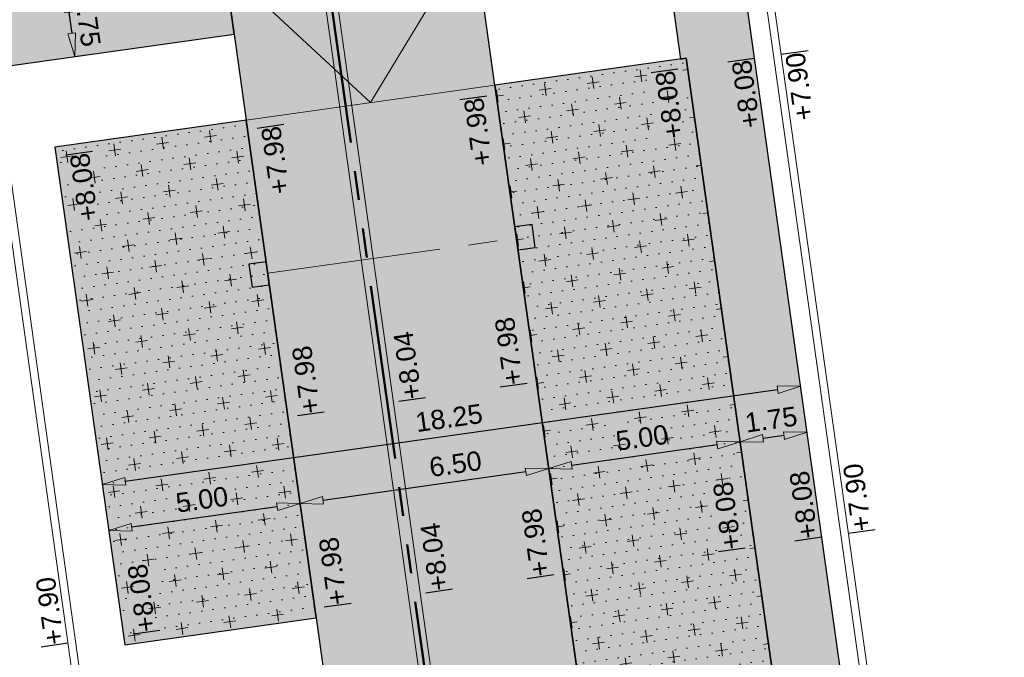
# Model space of a CAD drawing. Extents: x 98477 to 100410, y 398052 to 398969.
# Tile 94 of 256: x 98634 to 98660, y 398244 to 398261. Entities that reach past the tile are written whole.
import ezdxf
from ezdxf.enums import TextEntityAlignment as Align

# ---------------------------------------------------------------- set-up
doc = ezdxf.new("R2010")
doc.units = 0
for name, pattern in [('AL-MATERIAALS', [2, 1, -1]), ('AL-NUTSTRACE', [17, 5, -3.5, 0, -3.5, 5]), ('RI-RWA', [8.25, 4.5, -0.75, 0.75, -0.75, 0.75, -0.75])]:
    doc.linetypes.add(name, pattern=pattern)
for name, color, linetype, lineweight in [('N-KO-kantbegrenzing grondwerk', 70, 'Continuous', 25), ('N-KO-kantverharding', 2, 'Continuous', 25), ('N-RI-RWA hoofdriool', 162, 'RI-RWA', 50), ('N-RI-RWA hoofdriool buiswand', 162, 'Continuous', 13), ('N-RI-RWA kolkaansluitleiding', 132, 'RI-RWA', 18), ('N-RI-straatkolk', 7, 'Continuous', 25), ('N-VH-afschotrichting', 250, 'Continuous', 18), ("N-VH-arcering 'MAT' grijs 251", 251, 'Continuous', 18), ('N-VH-arcering halfverharding', 8, 'Continuous', 9), ('N-VH-arcering printbeton', 8, 'Continuous', 9), ('X-AL-hoogtelijn - Niv 1', 1, 'AL-HOOGTELIJN', 18), ('X-AL-maatvoering VERWERKT', 180, 'Continuous', 18), ('X-AL-materiaalscheiding', 1, 'AL-MATERIAALS', 18), ('X-AL-nutstrace VERWERKT', 252, 'AL-NUTSTRACE', 18), ('X-AL-planthoogte VERWERKT', 180, 'Continuous', 25)]:
    doc.layers.add(name, color=color, linetype=linetype, lineweight=lineweight)
doc.layers.add('X-AL-contourlijnen', color=30, linetype='Continuous', plot=False)
doc.layers.add('X-AL-hulplijn', color=30, linetype='Continuous', plot=False)
doc.styles.add('CS Annotative', font='arial.ttf')
doc.styles.get("Standard").update_dxf_attribs({"font": 'txt.shx'})
doc.linetypes.add('AL-HOOGTELIJN', pattern='A,10,-1.5,["H",Standard,S=0.9,R=0,X=-0.3,Y=-0.45],-1.5,30', length=43)
doc.dimstyles.new('CS Annotative', dxfattribs={"dimtxt": 2.5, "dimasz": 3, "dimexe": 0.18, "dimexo": 0.0625, "dimgap": 1, "dimtad": 1, "dimzin": 3, "dimdsep": 46, "dimtxsty": 'CS Annotative', "dimblk": 'CS Dimensionpijl', "dimcen": 0, "dimse1": 1, "dimse2": 1, "dimclrd": 256, "dimclre": 256, "dimadec": 0, "dimazin": 0, "dimtm": 1e-09, "dimtfac": 1, "dimtdec": 0, "dimtofl": 0, "dimtmove": 1, "dimatfit": 1, "dimfxl": 1, "dimtfillclr": 256, "dimtolj": 1, "dimtzin": 3, "dimarcsym": 0})
pattern_1 = [(8, (106814.19794, 479684.77945), (0.0572748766, 0.3109977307), [0, -0.3]), (8, (106814.19794, 479684.77945), (0.531934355, 0.705900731), [0.3125, -0.9375]), (98, (106814.3744, 479684.6465), (-0.705900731, 0.531934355), [0.3125, -0.9375])]

# ---------------------------------------------------------------- blocks, each defined once
blk = doc.blocks.new('*U191')
at = {"layer": 'X-AL-hulplijn', "flags": 128}
blk.add_lwpolyline([(0.347, 0.049), (-0.347, -0.049)], dxfattribs=at)
at = {"layer": 'X-AL-planthoogte VERWERKT', "linetype": 'Continuous', "style": 'CS Annotative'}
blk.add_attdef('HOOGTE-RECHTS', text='', height=0.5, rotation=278, dxfattribs=at).set_placement((0, 0), align=Align.MIDDLE_LEFT)
blk = doc.blocks.new('*U283')
at = {"layer": 'X-AL-hulplijn', "flags": 128}
blk.add_lwpolyline([(-0.347, -0.049), (0.347, 0.049)], dxfattribs=at)
at = {"layer": 'X-AL-planthoogte VERWERKT', "linetype": 'Continuous', "style": 'CS Annotative'}
blk.add_attdef('HOOGTE-LINKS', text='', height=0.5, rotation=278, dxfattribs=at).set_placement((0, 0), align=Align.MIDDLE_RIGHT)
blk = doc.blocks.new('*U284')
at = {"layer": 'X-AL-hulplijn', "flags": 128}
blk.add_lwpolyline([(-0.347, -0.049), (0.347, 0.049)], dxfattribs=at)
at = {"layer": 'X-AL-planthoogte VERWERKT', "linetype": 'Continuous', "style": 'CS Annotative'}
blk.add_attdef('HOOGTE-LINKS', text='', height=0.5, rotation=278, dxfattribs=at).set_placement((0, 0), align=Align.MIDDLE_RIGHT)
blk = doc.blocks.new('*U286')
at = {"layer": 'X-AL-hulplijn', "flags": 128}
blk.add_lwpolyline([(-0.347, -0.049), (0.347, 0.049)], dxfattribs=at)
at = {"layer": 'X-AL-planthoogte VERWERKT', "linetype": 'Continuous', "style": 'CS Annotative'}
blk.add_attdef('HOOGTE-LINKS', text='', height=0.5, rotation=278, dxfattribs=at).set_placement((0, 0), align=Align.MIDDLE_RIGHT)
blk = doc.blocks.new('*U285')
at = {"layer": 'X-AL-hulplijn', "flags": 128}
blk.add_lwpolyline([(0.347, 0.049), (-0.347, -0.049)], dxfattribs=at)
at = {"layer": 'X-AL-planthoogte VERWERKT', "linetype": 'Continuous', "style": 'CS Annotative'}
blk.add_attdef('HOOGTE-RECHTS', text='', height=0.5, rotation=278, dxfattribs=at).set_placement((0, 0), align=Align.MIDDLE_LEFT)
blk = doc.blocks.new('*U757')
blk.add_lwpolyline([(-1.32, 1.33), (-0.91, -1.64), (1.32, -1.33), (0.91, 1.64)], close=True)
blk.add_solid([(-1.32, 1.33), (0.91, 1.64), (-1.32, 1.33), (-0.91, -1.64)])
blk = doc.blocks.new('*U758')
blk.add_lwpolyline([(-1.32, 1.33), (-0.91, -1.64), (1.32, -1.33), (0.91, 1.64)], close=True)
blk.add_solid([(-1.32, 1.33), (0.91, 1.64), (-1.32, 1.33), (-0.91, -1.64)])
blk = doc.blocks.new('CS Dimensionpijl')
h = blk.add_hatch(color=256)
h.dxf.hatch_style = 1
h.paths.add_polyline_path([(-1, -0.1667), (0, 0), (-1, 0.1667)])
at = {"flags": 128}
blk.add_lwpolyline([(0, 0.5), (0, -0.5)], dxfattribs=at)
blk.add_lwpolyline([(-1, -0.1667), (0, 0), (-1, 0.1667)], close=True, dxfattribs=at)
blk = doc.blocks.new('*D963')
at = {"layer": 'X-AL-maatvoering VERWERKT', "linetype": 'Continuous', "lineweight": -2, "transparency": 16777216}
blk.add_line((98635.46, 398260.923), (98635.537, 398260.379), dxfattribs=at)
at = {"layer": 'X-AL-maatvoering VERWERKT', "lineweight": -2, "transparency": 16777216, "xscale": 0.6000000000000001, "yscale": 0.6000000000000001, "zscale": 0.6000000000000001}
for p, rotation in [((98635.377, 398261.517), 98.00000000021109), ((98635.62, 398259.784), 278.0000000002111)]:
    blk.add_blockref('CS Dimensionpijl', p, dxfattribs=dict(at, rotation=rotation))
at = {"layer": 'X-AL-maatvoering VERWERKT', "color": 0, "transparency": 16777216, "insert": (98635.949, 398260.714), "char_height": 0.5, "attachment_point": 5, "rotation": 278, "style": 'CS Annotative'}
blk.add_mtext('\\A1;1.75', dxfattribs=at)
blk = doc.blocks.new('*D967')
at = {"layer": 'X-AL-maatvoering VERWERKT', "linetype": 'Continuous', "lineweight": -2, "transparency": 16777216}
blk.add_line((98653.974, 398249.978), (98653.43, 398249.901), dxfattribs=at)
at = {"layer": 'X-AL-maatvoering VERWERKT', "lineweight": -2, "transparency": 16777216, "xscale": 0.6000000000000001, "yscale": 0.6000000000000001, "zscale": 0.6000000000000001}
for p, rotation in [((98652.836, 398249.818), 188.0000000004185), ((98654.569, 398250.061), 8.000000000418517)]:
    blk.add_blockref('CS Dimensionpijl', p, dxfattribs=dict(at, rotation=rotation))
at = {"layer": 'X-AL-maatvoering VERWERKT', "color": 0, "transparency": 16777216, "insert": (98653.639, 398250.39), "char_height": 0.5, "attachment_point": 5, "rotation": 8, "style": 'CS Annotative'}
blk.add_mtext('\\A1;1.75', dxfattribs=at)
blk = doc.blocks.new('*D968')
at = {"layer": 'X-AL-maatvoering VERWERKT', "linetype": 'Continuous', "lineweight": -2, "transparency": 16777216}
blk.add_line((98652.242, 398249.734), (98648.478, 398249.205), dxfattribs=at)
at = {"layer": 'X-AL-maatvoering VERWERKT', "lineweight": -2, "transparency": 16777216, "xscale": 0.6000000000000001, "yscale": 0.6000000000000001, "zscale": 0.6000000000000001}
for p, rotation in [((98652.836, 398249.818), 8.000000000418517), ((98647.884, 398249.122), 188.0000000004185)]:
    blk.add_blockref('CS Dimensionpijl', p, dxfattribs=dict(at, rotation=rotation))
at = {"layer": 'X-AL-maatvoering VERWERKT', "color": 0, "transparency": 16777216, "insert": (98650.297, 398249.921), "char_height": 0.5, "attachment_point": 5, "rotation": 8, "style": 'CS Annotative'}
blk.add_mtext('\\A1;5.00', dxfattribs=at)
blk = doc.blocks.new('*D969')
at = {"layer": 'X-AL-maatvoering VERWERKT', "linetype": 'Continuous', "lineweight": -2, "transparency": 16777216}
blk.add_line((98647.29, 398249.038), (98642.042, 398248.301), dxfattribs=at)
at = {"layer": 'X-AL-maatvoering VERWERKT', "lineweight": -2, "transparency": 16777216, "xscale": 0.6000000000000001, "yscale": 0.6000000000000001, "zscale": 0.6000000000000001}
for p, rotation in [((98647.884, 398249.122), 8.000000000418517), ((98641.448, 398248.217), 188.0000000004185)]:
    blk.add_blockref('CS Dimensionpijl', p, dxfattribs=dict(at, rotation=rotation))
at = {"layer": 'X-AL-maatvoering VERWERKT', "color": 0, "transparency": 16777216, "insert": (98645.469, 398249.242), "char_height": 0.5, "attachment_point": 5, "rotation": 8, "style": 'CS Annotative'}
blk.add_mtext('\\A1;6.50', dxfattribs=at)
blk = doc.blocks.new('*D970')
at = {"layer": 'X-AL-maatvoering VERWERKT', "linetype": 'Continuous', "lineweight": -2, "transparency": 16777216}
blk.add_line((98640.853, 398248.134), (98637.09, 398247.605), dxfattribs=at)
at = {"layer": 'X-AL-maatvoering VERWERKT', "lineweight": -2, "transparency": 16777216, "xscale": 0.6000000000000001, "yscale": 0.6000000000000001, "zscale": 0.6000000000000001}
for p, rotation in [((98641.448, 398248.217), 8.000000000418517), ((98636.496, 398247.521), 188.0000000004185)]:
    blk.add_blockref('CS Dimensionpijl', p, dxfattribs=dict(at, rotation=rotation))
at = {"layer": 'X-AL-maatvoering VERWERKT', "color": 0, "transparency": 16777216, "insert": (98638.909, 398248.32), "char_height": 0.5, "attachment_point": 5, "rotation": 8, "style": 'CS Annotative'}
blk.add_mtext('\\A1;5.00', dxfattribs=at)
blk = doc.blocks.new('*D1136')
at = {"layer": 'X-AL-maatvoering VERWERKT', "linetype": 'Continuous', "lineweight": -2, "transparency": 16777216}
blk.add_line((98636.923, 398248.793), (98653.807, 398251.166), dxfattribs=at)
at = {"layer": 'X-AL-maatvoering VERWERKT', "lineweight": -2, "transparency": 16777216, "xscale": 0.6000000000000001, "yscale": 0.6000000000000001, "zscale": 0.6000000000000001}
for p, rotation in [((98654.402, 398251.25), 8.00000000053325), ((98636.329, 398248.71), 188.0000000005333)]:
    blk.add_blockref('CS Dimensionpijl', p, dxfattribs=dict(at, rotation=rotation))
at = {"layer": 'X-AL-maatvoering VERWERKT', "color": 0, "transparency": 16777216, "insert": (98645.302, 398250.43), "char_height": 0.5, "attachment_point": 5, "rotation": 8, "style": 'CS Annotative'}
blk.add_mtext('\\A1;18.25', dxfattribs=at)

msp = doc.modelspace()

# ---------------------------------------------------------------- hatches: boundary and pattern name
at = {"layer": "N-VH-arcering 'MAT' grijs 251"}
h = msp.add_hatch(color=256, dxfattribs=at)
h.dxf.hatch_style = 1
edge = h.paths.add_edge_path()
edge.add_line((98801.71, 398275.503), (98759.079, 398269.511))
edge.add_arc((98758.557, 398273.225), 3.75, 188, 278, ccw=False)
edge.add_line((98754.843, 398272.703), (98754.732, 398273.495))
edge.add_arc((98759.436, 398274.156), 4.75, 98, 188, ccw=False)
edge.add_line((98758.775, 398278.86), (98802.644, 398285.025))
edge.add_arc((98800.8, 398298.146), 13.25, 278, 315.3696)
edge.add_arc((98814.321, 398284.798), 5.75, 98, 135.3696, ccw=False)
edge.add_line((98813.521, 398290.492), (98817.945, 398291.114))
edge.add_arc((98818.745, 398285.42), 5.75, 8, 98, ccw=False)
edge.add_line((98824.439, 398286.22), (98832.122, 398231.557))
edge.add_arc((98824.447, 398230.479), 7.75, -36.9034, 8, ccw=False)
edge.add_line((98830.645, 398225.825), (98822.025, 398214.347))
edge.add_arc((98828.622, 398209.393), 8.25, 143.0966, 188)
edge.add_line((98820.453, 398208.245), (98820.952, 398204.691))
edge.add_line((98820.952, 398204.691), (98824.988, 398175.974))
edge.add_line((98824.988, 398175.974), (98826.345, 398166.319))
edge.add_arc((98829.563, 398166.771), 3.25, 188, 278)
edge.add_line((98830.016, 398163.553), (98845.496, 398165.728))
edge.add_line((98845.496, 398165.728), (98850.051, 398166.368))
edge.add_line((98850.051, 398166.368), (98871.26, 398169.349))
edge.add_line((98871.26, 398169.349), (98879.777, 398170.546))
edge.add_line((98879.777, 398170.546), (98895.918, 398172.814))
edge.add_line((98895.918, 398172.814), (98895.013, 398179.251))
edge.add_line((98895.013, 398179.251), (98835.845, 398170.936))
edge.add_arc((98835.184, 398175.639), 4.75, 188, 278, ccw=False)
edge.add_line((98830.48, 398174.978), (98825.977, 398207.018))
edge.add_arc((98833.652, 398208.097), 7.75, 143.0966, 188, ccw=False)
edge.add_line((98827.454, 398212.751), (98836.074, 398224.229))
edge.add_arc((98829.477, 398229.183), 8.25, 323.0966, 368)
edge.add_line((98837.646, 398230.331), (98837.342, 398232.493))
edge.add_line((98837.342, 398232.493), (98837.342, 398232.493))
edge.add_line((98837.342, 398232.493), (98829.688, 398286.958))
edge.add_arc((98835.382, 398287.758), 5.75, 98, 188, ccw=False)
edge.add_line((98834.582, 398293.452), (98882.505, 398300.187))
edge.add_arc((98883.618, 398292.265), 8, 11.632, 98, ccw=False)
edge.add_line((98891.454, 398293.878), (98891, 398296.086))
edge.add_line((98891, 398296.086), (98889.023, 398305.688))
edge.add_line((98889.023, 398305.688), (98888.557, 398307.974))
edge.add_line((98888.557, 398307.974), (98887.385, 398314.76))
edge.add_arc((98879.502, 398313.398), 8, -82, 9.8011, ccw=False)
edge.add_line((98880.615, 398305.476), (98872.945, 398304.398))
edge.add_arc((98872.423, 398308.111), 3.75, 189.4265, 278, ccw=False)
edge.add_arc((92946.735, 397324.304), 6003.05, 9.426501, 10.6116601)
edge.add_line((98847.121, 398429.774), (98842.313, 398429.098))
edge.add_arc((92946.735, 397324.304), 5998.2, 9.4285467, 10.6137733, ccw=False)
edge.add_arc((98860.089, 398306.469), 3.84, -81.4341, 6.6574, ccw=False)
edge.add_line((98860.661, 398302.671), (98847.185, 398300.777))
edge.add_line((98847.185, 398300.777), (98842.63, 398300.137))
edge.add_line((98842.63, 398300.137), (98820.151, 398296.978))
edge.add_arc((98819.35, 398302.672), 5.75, 188, 278, ccw=False)
edge.add_line((98813.656, 398301.872), (98812.306, 398311.477))
edge.add_line((98812.306, 398311.477), (98811.109, 398319.994))
edge.add_line((98811.109, 398319.994), (98809.244, 398333.263))
edge.add_line((98809.244, 398333.263), (98808.674, 398337.323))
edge.add_line((98808.674, 398337.323), (98807.714, 398344.156))
edge.add_line((98807.714, 398344.156), (98807.707, 398344.206))
edge.add_line((98807.707, 398344.206), (98811.668, 398344.762))
edge.add_line((98811.668, 398344.762), (98829.492, 398347.268))
edge.add_line((98829.492, 398347.268), (98831.968, 398347.616))
edge.add_line((98831.968, 398347.616), (98831.064, 398354.052))
edge.add_line((98831.064, 398354.052), (98828.588, 398353.704))
edge.add_line((98828.588, 398353.704), (98810.763, 398351.199))
edge.add_line((98810.763, 398351.199), (98806.802, 398350.643))
edge.add_line((98806.802, 398350.643), (98806.795, 398350.692))
edge.add_line((98806.795, 398350.692), (98805.146, 398362.424))
edge.add_line((98805.146, 398362.424), (98805.048, 398363.12))
edge.add_line((98805.048, 398363.12), (98803.991, 398370.646))
edge.add_line((98803.991, 398370.646), (98802.488, 398381.341))
edge.add_line((98802.488, 398381.341), (98801.43, 398388.867))
edge.add_line((98801.43, 398388.867), (98799.927, 398399.562))
edge.add_line((98799.927, 398399.562), (98798.869, 398407.088))
edge.add_line((98798.869, 398407.088), (98797.366, 398417.783))
edge.add_line((98797.366, 398417.783), (98796.795, 398421.843))
edge.add_line((98796.795, 398421.843), (98795.884, 398428.329))
edge.add_line((98795.884, 398428.329), (98795.877, 398428.379))
edge.add_line((98795.877, 398428.379), (98799.838, 398428.935))
edge.add_line((98799.838, 398428.935), (98817.663, 398431.44))
edge.add_line((98817.663, 398431.44), (98820.138, 398431.788))
edge.add_line((98820.138, 398431.788), (98819.234, 398438.225))
edge.add_line((98819.234, 398438.225), (98816.758, 398437.877))
edge.add_line((98816.758, 398437.877), (98798.933, 398435.372))
edge.add_line((98798.933, 398435.372), (98794.972, 398434.815))
edge.add_line((98794.972, 398434.815), (98794.965, 398434.865))
edge.add_line((98794.965, 398434.865), (98793.379, 398446.154))
edge.add_line((98793.379, 398446.154), (98792.739, 398450.709))
edge.add_line((98792.739, 398450.709), (98789.338, 398474.904))
edge.add_line((98789.338, 398474.904), (98783.892, 398474.138))
edge.add_line((98783.892, 398474.138), (98786.763, 398453.707))
edge.add_arc((98782.059, 398453.046), 4.75, -82, 8, ccw=False)
edge.add_line((98782.72, 398448.342), (98773.115, 398446.992))
edge.add_line((98773.115, 398446.992), (98764.599, 398445.795))
edge.add_line((98764.599, 398445.795), (98743.407, 398442.817))
edge.add_line((98743.407, 398442.817), (98734.891, 398441.62))
edge.add_line((98734.891, 398441.62), (98611.8, 398424.321))
edge.add_line((98611.8, 398424.321), (98607.657, 398453.801))
edge.add_arc((98611.637, 398454.122), 3.993, 101.3918, 184.6082, ccw=False)
edge.add_line((98610.849, 398458.036), (98611.839, 398458.175))
edge.add_line((98611.839, 398458.175), (98639.566, 398462.072))
edge.add_line((98639.566, 398462.072), (98641.547, 398462.351))
edge.add_line((98641.547, 398462.351), (98659.372, 398464.856))
edge.add_line((98659.372, 398464.856), (98661.847, 398465.204))
edge.add_line((98661.847, 398465.204), (98660.943, 398471.64))
edge.add_line((98660.943, 398471.64), (98649.901, 398470.089))
edge.add_line((98649.901, 398470.089), (98624.649, 398466.54))
edge.add_line((98624.649, 398466.54), (98622.669, 398466.261))
edge.add_line((98622.669, 398466.261), (98604.844, 398463.756))
edge.add_line((98604.844, 398463.756), (98602.864, 398463.478))
edge.add_line((98602.864, 398463.478), (98594.941, 398462.365))
edge.add_line((98594.941, 398462.365), (98576.275, 398459.741))
edge.add_line((98576.275, 398459.741), (98577.18, 398453.304))
edge.add_line((98577.18, 398453.304), (98578.17, 398453.444))
edge.add_line((98578.17, 398453.444), (98598.471, 398456.294))
edge.add_arc((98598.792, 398452.314), 3.993, 11.4249, 94.6095, ccw=False)
edge.add_line((98602.706, 398453.105), (98606.849, 398423.625))
edge.add_line((98606.849, 398423.625), (98548.819, 398415.469))
edge.add_arc((98548.158, 398420.173), 4.75, 188, 278, ccw=False)
edge.add_line((98543.454, 398419.512), (98539.768, 398445.74))
edge.add_line((98539.768, 398445.74), (98538.976, 398445.629))
edge.add_line((98538.976, 398445.629), (98538.732, 398447.362))
edge.add_line((98538.732, 398447.362), (98534.771, 398446.805))
edge.add_line((98534.771, 398446.805), (98536.53, 398434.292))
edge.add_line((98536.53, 398434.292), (98537.17, 398429.737))
edge.add_line((98537.17, 398429.737), (98538.395, 398421.022))
edge.add_line((98538.395, 398421.022), (98539.035, 398416.467))
edge.add_line((98539.035, 398416.467), (98541.025, 398402.306))
edge.add_line((98541.025, 398402.306), (98541.665, 398397.751))
edge.add_line((98541.665, 398397.751), (98543.656, 398383.59))
edge.add_line((98543.656, 398383.59), (98544.296, 398379.035))
edge.add_line((98544.296, 398379.035), (98545.604, 398369.727))
edge.add_arc((98543.871, 398369.483), 1.75, -82, 8, ccw=False)
edge.add_line((98544.115, 398367.75), (98522.477, 398364.709))
edge.add_line((98522.477, 398364.709), (98523.215, 398359.461))
edge.add_line((98523.215, 398359.461), (98545.05, 398362.529))
edge.add_line((98545.05, 398362.529), (98549.605, 398363.17))
edge.add_line((98549.605, 398363.17), (98564.162, 398365.215))
edge.add_arc((98564.824, 398360.512), 4.75, 8, 98, ccw=False)
edge.add_line((98569.527, 398361.173), (98576.5, 398311.56))
edge.add_arc((98571.796, 398310.899), 4.75, -82, 8, ccw=False)
edge.add_line((98572.457, 398306.195), (98563.842, 398304.985))
edge.add_line((98563.842, 398304.985), (98559.287, 398304.344))
edge.add_line((98559.287, 398304.344), (98541.016, 398301.777))
edge.add_line((98541.016, 398301.777), (98541.754, 398296.528))
edge.add_line((98541.754, 398296.528), (98553.885, 398298.233))
edge.add_arc((98554.128, 398296.5), 1.75, 8, 98, ccw=False)
edge.add_line((98555.861, 398296.744), (98557.35, 398286.148))
edge.add_line((98557.35, 398286.148), (98557.99, 398281.593))
edge.add_line((98557.99, 398281.593), (98560.134, 398266.343))
edge.add_line((98560.134, 398266.343), (98560.774, 398261.787))
edge.add_line((98560.774, 398261.787), (98562.917, 398246.537))
edge.add_line((98562.917, 398246.537), (98563.557, 398241.982))
edge.add_line((98563.557, 398241.982), (98565.701, 398226.732))
edge.add_line((98565.701, 398226.732), (98566.341, 398222.177))
edge.add_line((98566.341, 398222.177), (98567.566, 398213.462))
edge.add_line((98567.566, 398213.462), (98568.206, 398208.907))
edge.add_line((98568.206, 398208.907), (98576.531, 398149.669))
edge.add_line((98576.531, 398149.669), (98576.556, 398149.491))
edge.add_line((98576.556, 398149.491), (98535.46, 398143.715))
edge.add_line((98535.46, 398143.715), (98536.347, 398137.407))
edge.add_line((98536.347, 398137.407), (98537.337, 398137.546))
edge.add_line((98537.337, 398137.546), (98577.443, 398143.183))
edge.add_line((98577.443, 398143.183), (98578.765, 398133.775))
edge.add_line((98578.765, 398133.775), (98538.659, 398128.139))
edge.add_line((98538.659, 398128.139), (98537.669, 398128))
edge.add_line((98537.669, 398128), (98538.573, 398121.563))
edge.add_line((98538.573, 398121.563), (98579.669, 398127.339))
edge.add_line((98579.669, 398127.339), (98579.676, 398127.289))
edge.add_line((98579.676, 398127.289), (98580.766, 398119.535))
edge.add_line((98580.766, 398119.535), (98582.575, 398106.662))
edge.add_line((98582.575, 398106.662), (98583.062, 398103.196))
edge.add_line((98583.062, 398103.196), (98584.872, 398090.322))
edge.add_line((98584.872, 398090.322), (98585.359, 398086.856))
edge.add_line((98585.359, 398086.856), (98587.168, 398073.983))
edge.add_line((98587.168, 398073.983), (98588.149, 398067.001))
edge.add_arc((98585.921, 398066.688), 2.25, -71.0527, 8, ccw=False)
edge.add_line((98586.652, 398064.56), (98587.088, 398064.71))
edge.add_line((98587.088, 398064.71), (98595.765, 398067.689))
edge.add_line((98595.765, 398067.689), (98596.093, 398067.801))
edge.add_arc((98595.362, 398069.929), 2.25, 188, 288.9473, ccw=False)
edge.add_line((98593.134, 398069.616), (98582.466, 398145.525))
edge.add_arc((98587.169, 398146.186), 4.75, 98, 188, ccw=False)
edge.add_line((98586.508, 398150.89), (98609.067, 398154.06))
edge.add_line((98609.067, 398154.06), (98621.308, 398156.2))
edge.add_line((98621.308, 398156.2), (98618.713, 398174.661))
edge.add_line((98618.713, 398174.661), (98600.889, 398172.156))
edge.add_line((98600.889, 398172.156), (98602.706, 398159.225))
edge.add_line((98602.706, 398159.225), (98585.673, 398156.831))
edge.add_arc((98585.086, 398161.633), 4.838, 189.0296, 276.9704, ccw=False)
edge.add_line((98580.308, 398160.874), (98573.635, 398208.357))
edge.add_line((98573.635, 398208.357), (98572.717, 398214.893))
edge.add_line((98572.717, 398214.893), (98570.017, 398234.104))
edge.add_line((98570.017, 398234.104), (98569.098, 398240.64))
edge.add_line((98569.098, 398240.64), (98568.632, 398243.957))
edge.add_line((98568.632, 398243.957), (98568.166, 398247.275))
edge.add_arc((98572.869, 398247.936), 4.75, 98, 188, ccw=False)
edge.add_line((98572.208, 398252.64), (98597.856, 398256.244))
edge.add_line((98597.856, 398256.244), (98604.392, 398257.163))
edge.add_line((98604.392, 398257.163), (98619.642, 398259.306))
edge.add_line((98619.642, 398259.306), (98626.178, 398260.225))
edge.add_line((98626.178, 398260.225), (98639.447, 398262.089))
edge.add_line((98639.447, 398262.089), (98639.497, 398262.096))
edge.add_line((98639.497, 398262.096), (98640.054, 398258.135))
edge.add_line((98640.054, 398258.135), (98641.863, 398245.262))
edge.add_line((98641.863, 398245.262), (98642.141, 398243.281))
edge.add_line((98642.141, 398243.281), (98643.255, 398235.359))
edge.add_line((98643.255, 398235.359), (98644.577, 398225.952))
edge.add_line((98644.577, 398225.952), (98646.038, 398215.554))
edge.add_line((98646.038, 398215.554), (98646.386, 398213.078))
edge.add_line((98646.386, 398213.078), (98652.823, 398213.983))
edge.add_line((98652.823, 398213.983), (98652.475, 398216.458))
edge.add_line((98652.475, 398216.458), (98651.709, 398221.905))
edge.add_line((98651.709, 398221.905), (98651.431, 398223.885))
edge.add_line((98651.431, 398223.885), (98649.622, 398236.759))
edge.add_line((98649.622, 398236.759), (98649.343, 398238.739))
edge.add_line((98649.343, 398238.739), (98646.49, 398259.04))
edge.add_line((98646.49, 398259.04), (98645.934, 398263.001))
edge.add_line((98645.934, 398263.001), (98645.983, 398263.008))
edge.add_line((98645.983, 398263.008), (98654.398, 398264.191))
edge.add_line((98654.398, 398264.191), (98722.625, 398273.779))
edge.add_line((98722.625, 398273.779), (98731.142, 398274.976))
edge.add_line((98731.142, 398274.976), (98743.97, 398276.779))
edge.add_arc((98744.557, 398271.977), 4.838, 9.0296, 96.9704, ccw=False)
edge.add_line((98749.335, 398272.737), (98750.727, 398262.834))
edge.add_line((98750.727, 398262.834), (98752.41, 398263.07))
edge.add_line((98752.41, 398263.07), (98756.966, 398263.711))
edge.add_line((98756.966, 398263.711), (98772.216, 398265.854))
edge.add_line((98772.216, 398265.854), (98776.771, 398266.494))
edge.add_line((98776.771, 398266.494), (98795.982, 398269.194))
edge.add_line((98795.982, 398269.194), (98800.537, 398269.834))
edge.add_line((98800.537, 398269.834), (98802.468, 398270.106))
edge.add_line((98802.468, 398270.106), (98801.71, 398275.503))
edge = h.paths.add_edge_path(flags=16)
edge.add_line((98744.062, 398333.464), (98751.984, 398334.577))
edge.add_line((98751.984, 398334.577), (98753.966, 398334.856))
edge.add_line((98753.966, 398334.856), (98764.363, 398336.317))
edge.add_line((98764.363, 398336.317), (98764.363, 398336.317))
edge.add_line((98764.363, 398336.317), (98766.343, 398336.595))
edge.add_line((98766.343, 398336.595), (98774.265, 398337.708))
edge.add_line((98774.265, 398337.708), (98774.247, 398337.837))
edge.add_line((98774.247, 398337.837), (98802.49, 398341.806))
edge.add_line((98802.49, 398341.806), (98803.019, 398338.043))
edge.add_line((98803.019, 398338.043), (98808.474, 398299.225))
edge.add_arc((98800.8, 398298.146), 7.75, -82, 8, ccw=False)
edge.add_line((98801.878, 398290.472), (98771.967, 398286.268))
edge.add_line((98771.967, 398286.268), (98767.412, 398285.628))
edge.add_line((98767.412, 398285.628), (98755.133, 398283.902))
edge.add_line((98755.133, 398283.902), (98746.617, 398282.705))
edge.add_line((98746.617, 398282.705), (98730.376, 398280.423))
edge.add_line((98730.376, 398280.423), (98721.86, 398279.226))
edge.add_line((98721.86, 398279.226), (98654.328, 398269.735))
edge.add_arc((98653.667, 398274.439), 4.75, 188, 278, ccw=False)
edge.add_line((98648.963, 398273.778), (98644.134, 398308.14))
edge.add_line((98644.134, 398308.14), (98642.937, 398316.656))
edge.add_line((98642.937, 398316.656), (98640.3, 398335.422))
edge.add_line((98640.3, 398335.422), (98638.121, 398335.116))
edge.add_line((98638.121, 398335.116), (98637.23, 398334.99))
edge.add_line((98637.23, 398334.99), (98635.051, 398334.684))
edge.add_line((98635.051, 398334.684), (98635.74, 398329.782))
edge.add_line((98635.74, 398329.782), (98636.937, 398321.266))
edge.add_line((98636.937, 398321.266), (98638.385, 398310.967))
edge.add_line((98638.385, 398310.967), (98639.025, 398306.412))
edge.add_line((98639.025, 398306.412), (98641.168, 398291.162))
edge.add_line((98641.168, 398291.162), (98642.365, 398282.646))
edge.add_line((98642.365, 398282.646), (98643.715, 398273.04))
edge.add_arc((98639.011, 398272.379), 4.75, -82, 8, ccw=False)
edge.add_line((98639.672, 398267.675), (98619.322, 398264.815))
edge.add_line((98619.322, 398264.815), (98614.272, 398264.105))
edge.add_line((98614.272, 398264.105), (98593.922, 398261.245))
edge.add_arc((98593.261, 398265.949), 4.75, 188, 278, ccw=False)
edge.add_line((98588.557, 398265.288), (98581.779, 398313.514))
edge.add_line((98581.779, 398313.514), (98580.582, 398322.03))
edge.add_line((98580.582, 398322.03), (98575.231, 398360.106))
edge.add_line((98575.231, 398360.106), (98574.591, 398364.661))
edge.add_line((98574.591, 398364.661), (98572.663, 398378.377))
edge.add_line((98572.663, 398378.377), (98571.188, 398388.873))
edge.add_line((98571.188, 398388.873), (98568.516, 398407.887))
edge.add_arc((98573.22, 398408.548), 4.75, 98, 188, ccw=False)
edge.add_line((98572.559, 398413.251), (98607.119, 398418.109))
edge.add_line((98607.119, 398418.109), (98607.614, 398418.178))
edge.add_line((98607.614, 398418.178), (98611.584, 398389.936))
edge.add_line((98611.584, 398389.936), (98611.455, 398389.918))
edge.add_line((98611.455, 398389.918), (98613.264, 398377.044))
edge.add_line((98613.264, 398377.044), (98613.334, 398376.549))
edge.add_line((98613.334, 398376.549), (98626.207, 398378.358))
edge.add_line((98626.207, 398378.358), (98628.188, 398378.637))
edge.add_line((98628.188, 398378.637), (98636.11, 398379.75))
edge.add_line((98636.11, 398379.75), (98648.369, 398381.473))
edge.add_line((98648.369, 398381.473), (98647.465, 398387.91))
edge.add_line((98647.465, 398387.91), (98634.591, 398386.1))
edge.add_line((98634.591, 398386.1), (98632.492, 398385.805))
edge.add_line((98632.492, 398385.805), (98619.737, 398384.013))
edge.add_line((98619.737, 398384.013), (98617.509, 398383.7))
edge.add_line((98617.509, 398383.7), (98612.566, 398418.874))
edge.add_line((98612.566, 398418.874), (98613.061, 398418.944))
edge.add_line((98613.061, 398418.944), (98667.575, 398426.605))
edge.add_line((98667.575, 398426.605), (98722.089, 398434.267))
edge.add_line((98722.089, 398434.267), (98726.149, 398434.837))
edge.add_line((98726.149, 398434.837), (98759.422, 398439.513))
edge.add_line((98759.422, 398439.513), (98763.483, 398440.084))
edge.add_line((98763.483, 398440.084), (98783.486, 398442.895))
edge.add_arc((98784.147, 398438.192), 4.75, 8, 98, ccw=False)
edge.add_line((98788.851, 398438.853), (98795.615, 398390.726))
edge.add_arc((98790.911, 398390.065), 4.75, -82, 8, ccw=False)
edge.add_line((98791.572, 398385.361), (98787.363, 398384.769))
edge.add_line((98787.363, 398384.769), (98774.49, 398382.96))
edge.add_line((98774.49, 398382.96), (98766.122, 398381.784))
edge.add_line((98766.122, 398381.784), (98766.072, 398381.777))
edge.add_line((98766.072, 398381.777), (98764.945, 398389.798))
edge.add_line((98764.945, 398389.798), (98762.092, 398410.099))
edge.add_line((98762.092, 398410.099), (98761.953, 398411.089))
edge.add_line((98761.953, 398411.089), (98755.516, 398410.184))
edge.add_line((98755.516, 398410.184), (98755.655, 398409.194))
edge.add_line((98755.655, 398409.194), (98758.508, 398388.894))
edge.add_line((98758.508, 398388.894), (98759.636, 398380.872))
edge.add_line((98759.636, 398380.872), (98759.586, 398380.865))
edge.add_line((98759.586, 398380.865), (98748.792, 398379.348))
edge.add_line((98748.792, 398379.348), (98744.237, 398378.708))
edge.add_line((98744.237, 398378.708), (98741.316, 398378.298))
edge.add_line((98741.316, 398378.298), (98735.869, 398377.532))
edge.add_line((98735.869, 398377.532), (98732.948, 398377.122))
edge.add_line((98732.948, 398377.122), (98728.393, 398376.482))
edge.add_line((98728.393, 398376.482), (98718.319, 398375.066))
edge.add_arc((98720.442, 398359.964), 15.25, 98, 128)
edge.add_line((98711.053, 398371.981), (98707.249, 398369.01))
edge.add_line((98707.249, 398369.01), (98710.512, 398364.833))
edge.add_line((98710.512, 398364.833), (98713.62, 398367.262))
edge.add_arc((98721.254, 398357.324), 12.531, 99.3779, 127.5301, ccw=False)
edge.add_line((98719.212, 398369.688), (98728.557, 398371.001))
edge.add_line((98728.557, 398371.001), (98733.112, 398371.641))
edge.add_line((98733.112, 398371.641), (98743.906, 398373.158))
edge.add_line((98743.906, 398373.158), (98752.423, 398374.355))
edge.add_line((98752.423, 398374.355), (98763.216, 398375.872))
edge.add_line((98763.216, 398375.872), (98767.772, 398376.512))
edge.add_line((98767.772, 398376.512), (98793.321, 398380.103))
edge.add_arc((98793.768, 398376.291), 3.838, 9.3042, 96.6958, ccw=False)
edge.add_line((98797.556, 398376.911), (98799.602, 398362.354))
edge.add_line((98799.602, 398362.354), (98801.641, 398347.847))
edge.add_line((98801.641, 398347.847), (98801.71, 398347.352))
edge.add_line((98801.71, 398347.352), (98773.468, 398343.383))
edge.add_line((98773.468, 398343.383), (98773.361, 398344.145))
edge.add_line((98773.361, 398344.145), (98770.885, 398343.797))
edge.add_line((98770.885, 398343.797), (98758.012, 398341.988))
edge.add_line((98758.012, 398341.988), (98756.031, 398341.71))
edge.add_line((98756.031, 398341.71), (98743.158, 398339.9))
edge.add_line((98743.158, 398339.9), (98743.158, 398339.9))
edge.add_line((98743.158, 398339.9), (98742.167, 398339.761))
edge.add_line((98742.167, 398339.761), (98743.072, 398333.324))
edge.add_line((98743.072, 398333.324), (98744.062, 398333.464))
edge = h.paths.add_edge_path(flags=16)
edge.add_line((98545.99, 398402.903), (98545.74, 398404.686))
edge.add_arc((98550.444, 398405.347), 4.75, 98, 188, ccw=False)
edge.add_line((98549.783, 398410.05), (98557.705, 398411.164))
edge.add_arc((98558.366, 398406.46), 4.75, 8, 98, ccw=False)
edge.add_line((98563.07, 398407.121), (98563.355, 398405.091))
edge.add_line((98563.355, 398405.091), (98565.095, 398392.713))
edge.add_line((98565.095, 398392.713), (98565.443, 398390.237))
edge.add_line((98565.443, 398390.237), (98567.182, 398377.859))
edge.add_line((98567.182, 398377.859), (98567.468, 398375.829))
edge.add_arc((98562.764, 398375.168), 4.75, -82, 8, ccw=False)
edge.add_line((98563.425, 398370.464), (98555.503, 398369.35))
edge.add_arc((98554.842, 398374.054), 4.75, 188, 278, ccw=False)
edge.add_line((98550.138, 398373.393), (98549.887, 398375.176))
edge.add_line((98549.887, 398375.176), (98548.078, 398388.049))
edge.add_line((98548.078, 398388.049), (98547.8, 398390.03))
edge.add_line((98547.8, 398390.03), (98545.99, 398402.903))
edge = h.paths.add_edge_path(flags=16)
edge.add_line((98580.974, 398279.723), (98580.696, 398281.704))
edge.add_line((98580.696, 398281.704), (98579.235, 398292.102))
edge.add_line((98579.235, 398292.102), (98578.56, 398296.904))
edge.add_arc((98573.856, 398296.243), 4.75, 8, 98)
edge.add_line((98573.195, 398300.947), (98565.57, 398299.875))
edge.add_arc((98566.231, 398295.172), 4.75, 98, 186.1904)
edge.add_line((98561.508, 398294.659), (98561.506, 398294.659))
edge.add_line((98561.506, 398294.659), (98563.663, 398279.31))
edge.add_line((98563.663, 398279.31), (98563.942, 398277.329))
edge.add_line((98563.942, 398277.329), (98566.099, 398261.98))
edge.add_line((98566.099, 398261.98), (98566.101, 398261.981))
edge.add_arc((98570.782, 398262.79), 4.75, 189.8096, 278)
edge.add_line((98571.443, 398258.086), (98579.068, 398259.158))
edge.add_arc((98578.407, 398263.862), 4.75, 278, 368)
edge.add_line((98583.111, 398264.523), (98582.436, 398269.325))
edge.add_line((98582.436, 398269.325), (98580.974, 398279.723))
edge = h.paths.add_edge_path(flags=16)
edge.add_line((98615.081, 398162.782), (98614.489, 398166.998))
edge.add_arc((98612.756, 398166.755), 1.75, 8, 98)
edge.add_line((98612.512, 398168.488), (98608.551, 398167.931))
edge.add_arc((98608.795, 398166.198), 1.75, 98, 188)
edge.add_line((98607.062, 398165.955), (98607.654, 398161.738))
edge.add_arc((98609.387, 398161.982), 1.75, 188, 278)
edge.add_line((98609.631, 398160.249), (98613.592, 398160.805))
edge.add_arc((98613.348, 398162.538), 1.75, 278, 368)
h = msp.add_hatch(color=256, dxfattribs=at)
h.dxf.hatch_style = 1
h.paths.add_polyline_path([(98651.442, 398259.736), (98646.49, 398259.04), (98649.343, 398238.739), (98654.295, 398239.435)])
h = msp.add_hatch(color=256, dxfattribs=at)
h.dxf.hatch_style = 1
h.paths.add_polyline_path([(98640.054, 398258.135), (98635.102, 398257.44), (98636.912, 398244.566), (98641.863, 398245.262)])
at = {"layer": 'N-VH-arcering halfverharding'}
h = msp.add_hatch(dxfattribs=at)
h.set_pattern_fill('CS-HALFVERHARDING', color=256)
h.set_pattern_definition(pattern_1)
h.paths.add_polyline_path([(98651.442, 398259.736), (98646.49, 398259.04), (98649.343, 398238.739), (98654.295, 398239.435)])
h = msp.add_hatch(dxfattribs=at)
h.set_pattern_fill('CS-HALFVERHARDING', color=256)
h.set_pattern_definition(pattern_1)
h.paths.add_polyline_path([(98640.054, 398258.135), (98635.102, 398257.44), (98636.912, 398244.566), (98641.863, 398245.262)])
at = {"layer": 'N-VH-arcering printbeton'}
h = msp.add_hatch(dxfattribs=at)
h.set_pattern_fill('CS-PRINTBETON', color=256)
h.set_pattern_definition([(45, (0, 0), (-0.3535533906, 0.3535533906), []), (45, (0.35, 0), (-0.3535533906, 0.3535533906), [0.5, -0.2])])
edge = h.paths.add_edge_path()
edge.add_arc((97822.037, 398234.152), 862, 0.21516, 2.15086, ccw=False)
edge.add_arc((98667.032, 398237.325), 17, -30.9542, 0.2152, ccw=False)
edge.add_line((98681.61, 398228.581), (98684.183, 398227.038))
edge.add_arc((98667.032, 398237.325), 20, 329.0458, 360.2152)
edge.add_arc((97822.037, 398234.152), 865, 0.21516, 2.171217)
edge.add_line((98686.416, 398266.923), (98747.816, 398275.553))
edge.add_arc((98744.557, 398271.977), 4.838, 47.6501, 96.9704)
edge.add_line((98743.97, 398276.779), (98731.142, 398274.976))
edge.add_line((98731.142, 398274.976), (98722.625, 398273.779))
edge.add_line((98722.625, 398273.779), (98654.398, 398264.191))
edge.add_line((98654.398, 398264.191), (98645.934, 398263.001))
edge.add_line((98645.934, 398263.001), (98646.177, 398261.268))
edge.add_line((98646.177, 398261.268), (98650.98, 398261.943))
edge.add_line((98650.98, 398261.943), (98651.293, 398259.715))
edge.add_line((98651.293, 398259.715), (98651.442, 398259.736))
edge.add_line((98651.442, 398259.736), (98654.295, 398239.435))
edge.add_line((98654.295, 398239.435), (98654.146, 398239.414))
edge.add_line((98654.146, 398239.414), (98654.425, 398237.434))
edge.add_line((98654.425, 398237.434), (98654.573, 398237.455))
edge.add_line((98654.573, 398237.455), (98656.382, 398224.581))
edge.add_line((98656.382, 398224.581), (98656.234, 398224.56))
edge.add_line((98656.234, 398224.56), (98656.512, 398222.58))
edge.add_line((98656.512, 398222.58), (98656.661, 398222.601))
edge.add_line((98656.661, 398222.601), (98657.419, 398217.204))
edge.add_line((98657.419, 398217.204), (98659.152, 398217.447))
edge.add_line((98659.152, 398217.447), (98652.862, 398262.208))
edge.add_line((98652.862, 398262.208), (98683.43, 398266.504))
h = msp.add_hatch(dxfattribs=at)
h.set_pattern_fill('CS-PRINTBETON', color=256)
h.set_pattern_definition([(53, (19448.5478, 79321.5494), (-0.399317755, 0.3009075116), []), (53, (19448.8944, 79321.59813), (-0.399317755, 0.3009075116), [0.5, -0.2])])
edge = h.paths.add_edge_path()
edge.add_line((98639.497, 398262.096), (98626.178, 398260.225))
edge.add_line((98626.178, 398260.225), (98619.642, 398259.306))
edge.add_line((98619.642, 398259.306), (98604.392, 398257.163))
edge.add_line((98604.392, 398257.163), (98597.856, 398256.244))
edge.add_line((98597.856, 398256.244), (98572.208, 398252.64))
edge.add_arc((98572.869, 398247.936), 4.75, 98, 188)
edge.add_line((98568.166, 398247.275), (98568.632, 398243.957))
edge.add_line((98568.632, 398243.957), (98569.098, 398240.64))
edge.add_line((98569.098, 398240.64), (98569.989, 398234.302))
edge.add_line((98569.989, 398234.302), (98571.92, 398234.574))
edge.add_line((98571.92, 398234.574), (98570.514, 398244.575))
edge.add_arc((98576.456, 398245.41), 6, 98, 188, ccw=False)
edge.add_line((98575.621, 398251.352), (98639.741, 398260.363))
edge.add_line((98639.741, 398260.363), (98639.497, 398262.096))

# ---------------------------------------------------------------- linework, layer by layer
at = {"layer": 'N-KO-kantbegrenzing grondwerk', "flags": 128}
for points in [[(98657.419, 398217.204), (98659.152, 398217.447), (98652.862, 398262.208), (98683.43, 398266.504, -0.008446), (98684.031, 398237.389, -0.136847), (98681.61, 398228.581), (98684.183, 398227.038, 0.136847), (98687.031, 398237.4, 0.008535), (98686.416, 398266.923), (98747.816, 398275.553)], [(98569.989, 398234.302), (98571.92, 398234.574), (98570.514, 398244.575, -0.414214), (98575.621, 398251.352), (98639.741, 398260.363)]]:
    msp.add_lwpolyline(points, format="xyb", dxfattribs=at)
msp.add_lwpolyline([(98646.177, 398261.268), (98650.98, 398261.943), (98651.293, 398259.715)], dxfattribs=at)
at = {"layer": 'N-KO-kantverharding', "flags": 128}
for points in [[(98656.382, 398224.581), (98654.573, 398237.455), (98649.622, 398236.759), (98649.343, 398238.739), (98654.295, 398239.435), (98651.442, 398259.736), (98646.49, 398259.04), (98645.934, 398263.001), (98645.983, 398263.008), (98654.398, 398264.191), (98722.625, 398273.779)], [(98604.392, 398257.163), (98619.642, 398259.306), (98626.178, 398260.225), (98639.447, 398262.089), (98639.497, 398262.096), (98640.054, 398258.135), (98635.102, 398257.44), (98636.912, 398244.566), (98641.863, 398245.262), (98642.141, 398243.281), (98637.19, 398242.585), (98638.303, 398234.663), (98643.255, 398235.359), (98644.577, 398225.952)]]:
    msp.add_lwpolyline(points, dxfattribs=at)
at = {"layer": 'N-RI-RWA hoofdriool'}
msp.add_lwpolyline([(98648.501, 398216.708), (98641.585, 398265.924)], dxfattribs=at)
at = {"layer": 'N-RI-RWA hoofdriool buiswand', "flags": 128}
for points in [[(98648.346, 398216.686), (98641.429, 398265.902)], [(98648.657, 398216.73), (98641.741, 398265.946)]]:
    msp.add_lwpolyline(points, dxfattribs=at)
at = {"layer": 'N-RI-RWA kolkaansluitleiding', "flags": 128}
msp.add_lwpolyline([(98640.61, 398254.174), (98647.047, 398255.079)], dxfattribs=at)
at = {"layer": 'N-VH-afschotrichting', "flags": 128}
for points in [[(98639.497, 398262.096), (98643.272, 398258.588), (98645.934, 398263.001)], [(98640.054, 398258.135), (98646.49, 398259.04)]]:
    msp.add_lwpolyline(points, dxfattribs=at)
at = {"layer": 'X-AL-contourlijnen', "flags": 128}
for points in [[(98604.392, 398257.163), (98619.642, 398259.306), (98626.178, 398260.225), (98639.447, 398262.089), (98639.497, 398262.096), (98640.054, 398258.135), (98641.863, 398245.262), (98642.141, 398243.281), (98643.255, 398235.359), (98644.577, 398225.952), (98646.038, 398215.554), (98646.386, 398213.078), (98652.823, 398213.983), (98652.475, 398216.458), (98651.709, 398221.905), (98651.431, 398223.885), (98649.622, 398236.759), (98649.343, 398238.739), (98646.49, 398259.04), (98645.934, 398263.001), (98645.983, 398263.008), (98654.398, 398264.191), (98722.625, 398273.779)], [(98722.625, 398273.779), (98654.398, 398264.191), (98645.934, 398263.001), (98646.177, 398261.268), (98650.98, 398261.943), (98651.293, 398259.715), (98651.442, 398259.736), (98654.295, 398239.435), (98654.146, 398239.414), (98654.425, 398237.434), (98654.573, 398237.455), (98656.382, 398224.581)]]:
    msp.add_lwpolyline(points, dxfattribs=at)
msp.add_lwpolyline([(98659.152, 398217.447), (98652.862, 398262.208), (98683.43, 398266.504, -0.008446), (98684.031, 398237.389, -0.136847), (98681.61, 398228.581)], format="xyb", dxfattribs=at)
msp.add_lwpolyline([(98639.497, 398262.096), (98626.178, 398260.225), (98619.642, 398259.306), (98604.392, 398257.163), (98597.856, 398256.244), (98572.208, 398252.64, 0.414214), (98568.166, 398247.275), (98568.632, 398243.957), (98569.098, 398240.64), (98569.989, 398234.302), (98571.92, 398234.574), (98570.514, 398244.575, -0.414214), (98575.621, 398251.352), (98639.741, 398260.363)], format="xyb", close=True, dxfattribs=at)
for points in [[(98651.442, 398259.736), (98646.49, 398259.04), (98649.343, 398238.739), (98654.295, 398239.435)], [(98640.054, 398258.135), (98635.102, 398257.44), (98636.912, 398244.566), (98641.863, 398245.262)]]:
    msp.add_lwpolyline(points, close=True, dxfattribs=at)
at = {"layer": 'X-AL-hoogtelijn - Niv 1', "flags": 128}
for points in [[(98653.426, 398261.782), (98682.951, 398265.931, -0.008286), (98683.531, 398237.387, -0.144574), (98680.918, 398228.414), (98684.756, 398226.111), (98683.575, 398224.391, -0.157119), (98677.226, 398220.093), (98659.957, 398215.317)], [(98653.652, 398261.612), (98682.759, 398265.703, -0.008221), (98683.331, 398237.387, -0.147804), (98680.637, 398228.349), (98684.471, 398226.049), (98683.414, 398224.509, -0.156961), (98677.172, 398220.286), (98660.123, 398215.57)], [(98640.554, 398209.664), (98630.25, 398207.249), (98619.474, 398204.969), (98608.664, 398202.927), (98597.823, 398201.122), (98577.509, 398198.395), (98575.602, 398211.966), (98573.793, 398224.84), (98571.983, 398237.713), (98571.009, 398244.645, -0.414214), (98575.69, 398250.857), (98590.544, 398252.944), (98601.437, 398254.475), (98612.33, 398256.006), (98623.223, 398257.537), (98633.621, 398258.999), (98636.036, 398241.816), (98637.829, 398229.059)], [(98640.345, 398209.718), (98630.229, 398207.347), (98619.454, 398205.067), (98608.646, 398203.026), (98597.808, 398201.221), (98577.594, 398198.507), (98575.701, 398211.98), (98573.892, 398224.854), (98572.082, 398237.727), (98571.108, 398244.659, -0.414214), (98575.704, 398250.758), (98590.558, 398252.845), (98601.451, 398254.376), (98612.344, 398255.907), (98623.237, 398257.438), (98633.437, 398258.872), (98635.838, 398241.788), (98637.631, 398229.031)]]:
    msp.add_lwpolyline(points, format="xyb", close=True, dxfattribs=at)
at = {"layer": 'X-AL-materiaalscheiding', "flags": 128}
for points in [[(98646.49, 398259.04), (98649.343, 398238.739)], [(98640.054, 398258.135), (98641.863, 398245.262)]]:
    msp.add_lwpolyline(points, dxfattribs=at)
at = {"layer": 'X-AL-nutstrace VERWERKT', "const_width": 1.5, "flags": 128}
msp.add_lwpolyline([(98561.851, 398250.174), (98802.783, 398284.035, 0.16452), (98810.941, 398288.135, -0.169779), (98813.757, 398289.515), (98879.19, 398298.712)], format="xyb", dxfattribs=at)
msp.add_lwpolyline([(98658.41, 398217.343), (98652.015, 398262.846)], dxfattribs=at)

# ---------------------------------------------------------------- block references
at = {"layer": 'N-RI-straatkolk', "xscale": 0.2, "yscale": 0.2, "zscale": 0.2}
for name, p in [('*U758', (98647.27, 398255.11)), ('*U757', (98640.388, 398254.143))]:
    msp.add_blockref(name, p, dxfattribs=at)
at = {"layer": 'X-AL-planthoogte VERWERKT', "rotation": 179.9999999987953}
for name, p, values in [('*U286', (98654.249, 398259.878), {'HOOGTE-LINKS': '+7.90'}), ('*U286', (98652.863, 398259.683), {'HOOGTE-LINKS': '+8.08'}), ('*U286', (98650.882, 398259.405), {'HOOGTE-LINKS': '+8.08'}), ('*U283', (98645.931, 398258.709), {'HOOGTE-LINKS': '+7.98'}), ('*U284', (98640.683, 398257.971), {'HOOGTE-LINKS': '+7.98'}), ('*U286', (98635.731, 398257.275), {'HOOGTE-LINKS': '+8.08'}), ('*U191', (98646.975, 398251.282), {'HOOGTE-RECHTS': '+7.98'}), ('*U191', (98644.351, 398250.913), {'HOOGTE-RECHTS': '+8.04'}), ('*U191', (98641.726, 398250.544), {'HOOGTE-RECHTS': '+7.98'}), ('*U285', (98655.989, 398247.5), {'HOOGTE-RECHTS': '+7.90'}), ('*U285', (98654.603, 398247.305), {'HOOGTE-RECHTS': '+8.08'}), ('*U285', (98652.622, 398247.026), {'HOOGTE-RECHTS': '+8.08'}), ('*U191', (98647.671, 398246.331), {'HOOGTE-RECHTS': '+7.98'}), ('*U191', (98645.047, 398245.962), {'HOOGTE-RECHTS': '+8.04'}), ('*U191', (98642.422, 398245.593), {'HOOGTE-RECHTS': '+7.98'}), ('*U285', (98637.471, 398244.897), {'HOOGTE-RECHTS': '+8.08'}), ('*U285', (98635.094, 398244.563), {'HOOGTE-RECHTS': '+7.90'})]:
    msp.add_blockref(name, p, dxfattribs=at).add_auto_attribs(values)

# ---------------------------------------------------------------- dimensions: what is measured, and where the dimension line sits
at = {"layer": 'X-AL-maatvoering VERWERKT'}
for base, p1, p2, angle, picture, middle in [((98635.62, 398259.784), (98635.377, 398261.517), (98635.62, 398259.784), 98, '*D963', (98635.949, 398260.714)), ((98647.884, 398249.122), (98652.836, 398249.818), (98647.884, 398249.122), 8, '*D968', (98650.297, 398249.921)), ((98636.496, 398247.521), (98641.448, 398248.217), (98636.496, 398247.521), 8, '*D970', (98638.909, 398248.32))]:
    dim = msp.add_linear_dim(base=base, p1=p1, p2=p2, angle=angle, dimstyle='CS Annotative', dxfattribs=at)
    dim.commit()
    dim.dimension.update_dxf_attribs({"geometry": picture, "text_midpoint": middle})
for p1, p2, picture, middle in [((98636.329, 398248.71), (98654.402, 398251.25), '*D1136', (98645.302, 398250.43)), ((98654.569, 398250.061), (98652.836, 398249.818), '*D967', (98653.639, 398250.39))]:
    dim = msp.add_aligned_dim(p1=p1, p2=p2, distance=0, dimstyle='CS Annotative', dxfattribs=at)
    dim.commit()
    dim.dimension.update_dxf_attribs({"geometry": picture, "text_midpoint": middle})
dim = msp.add_linear_dim(base=(98641.448, 398248.217), p1=(98647.884, 398249.122), p2=(98641.448, 398248.217), angle=8, dimstyle='CS Annotative', dxfattribs=at)
dim.commit()
dim.dimension.update_dxf_attribs({"geometry": '*D969', "text_midpoint": (98645.532, 398248.791), "dimtype": 160})

doc.saveas('drawing.dxf')
